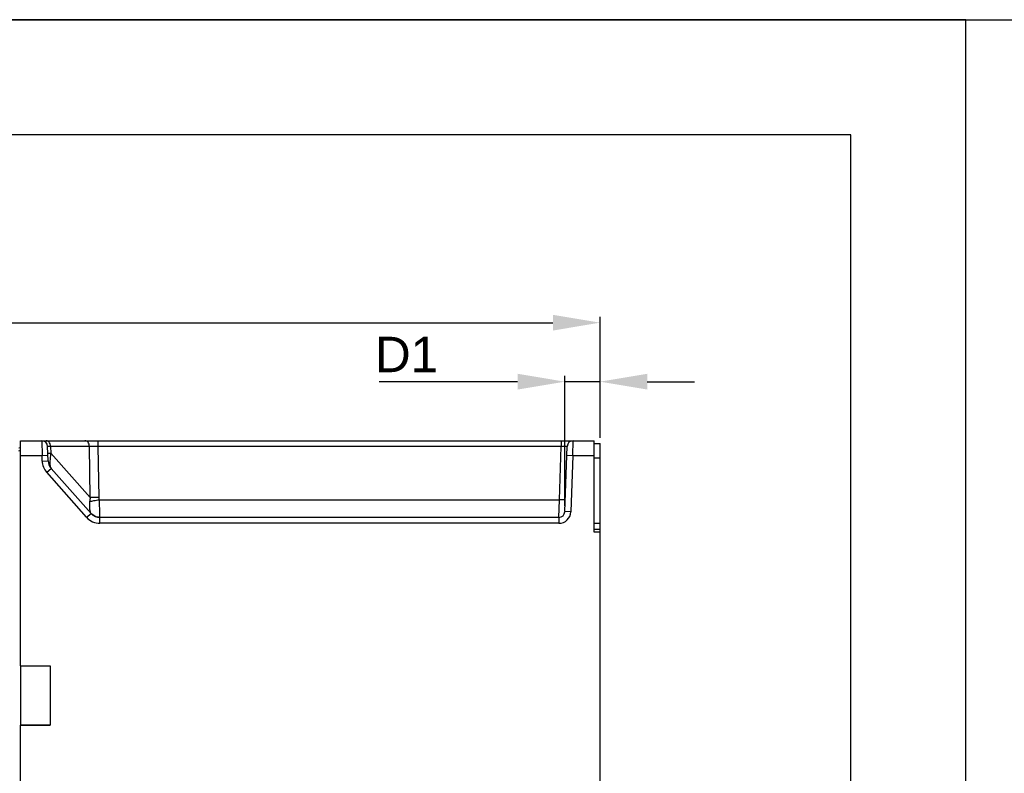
# Model space of a CAD drawing. Header units: millimetres. Extents: x 0 to 1105, y 0 to 772.
# Tile 57 of 58: x 386 to 552, y 644 to 772. Entities that reach past the tile are written whole.
import ezdxf

# ---------------------------------------------------------------- set-up
doc = ezdxf.new("R2010")
doc.units = ezdxf.units.MM
doc.header["$LTSCALE"] = 60.775
doc.header["$PDMODE"] = 3
doc.header["$PDSIZE"] = 0.3
doc.layers.get('0').update_dxf_attribs({"linetype": 'CONTINUOUS'})
doc.layers.get('Defpoints').update_dxf_attribs({"linetype": 'CONTINUOUS'})
doc.layers.add('07_ALL_FEATURES', color=7, linetype='CONTINUOUS')
doc.layers.add('DIM', color=7, linetype='CONTINUOUS')
doc.styles.get("Standard").update_dxf_attribs({"font": 'micross.ttf'})
doc.dimstyles.new('DIMSTYLE_1', dxfattribs={"dimtxt": 6, "dimasz": 3, "dimexe": 1, "dimexo": 1, "dimgap": 1.5, "dimtad": 1, "dimdec": 1, "dimzin": 0, "dimdsep": 46, "dimtxsty": 'Standard', "dimblk": '_FILLED', "dimblk1": '_FILLED', "dimblk2": '_FILLED', "dimcen": 0.09, "dimadec": 0, "dimazin": 0, "dimtp": 0.1, "dimtm": 0.1, "dimtfac": 1, "dimtdec": 1, "dimtofl": 0, "dimtmove": 0, "dimatfit": 3, "dimldrblk": '_FILLED', "dimfxl": 1, "dimtolj": 1, "dimtzin": 0, "dimarcsym": 0})

# ---------------------------------------------------------------- blocks, each defined once
blk = doc.blocks.new('_FILLED')
at = {"color": 0, "linetype": 'ByBlock'}
blk.add_solid([(0, 0), (-1, 0.167), (-1, -0.167)], dxfattribs=at)
blk = doc.blocks.new('*D3')
at = {"layer": 'Defpoints', "color": 0, "linetype": 'Continuous', "transparency": 16777216}
for p in [(484, 720.85), (484, 700.35), (284, 638.8)]:
    blk.add_point(p, dxfattribs=at)
at = {"layer": 'DIM', "color": 0, "linetype": 'Continuous', "lineweight": -2, "transparency": 16777216}
for p, q in [((284, 639.8), (284, 721.85)), ((292, 720.85), (476, 720.85)), ((484, 701.35), (484, 721.85))]:
    blk.add_line(p, q, dxfattribs=at)
at = {"layer": 'DIM', "color": 0, "linetype": 'Continuous', "lineweight": -2, "transparency": 16777216, "xscale": 8, "yscale": 8, "zscale": 8, "rotation": 180}
blk.add_blockref('_FILLED', (284, 720.85), dxfattribs=at)
at = {"layer": 'DIM', "color": 0, "linetype": 'Continuous', "lineweight": -2, "transparency": 16777216, "xscale": 8, "yscale": 8, "zscale": 8}
blk.add_blockref('_FILLED', (484, 720.85), dxfattribs=at)
at = {"layer": 'DIM', "color": 0, "linetype": 'Continuous', "transparency": 16777216, "insert": (373.33, 728.35), "char_height": 6, "attachment_point": 2}
blk.add_mtext('\\A1;D', dxfattribs=at)
blk = doc.blocks.new('*D6')
at = {"layer": 'Defpoints', "color": 0, "linetype": 'Continuous', "transparency": 16777216}
for p in [(478.03, 710.85), (484, 700.35), (478.03, 688.82)]:
    blk.add_point(p, dxfattribs=at)
at = {"layer": 'DIM', "color": 0, "linetype": 'Continuous', "lineweight": -2, "transparency": 16777216}
for p, q in [((470.03, 710.85), (446.54, 710.85)), ((478.03, 689.82), (478.03, 711.85)), ((484, 710.85), (478.03, 710.85)), ((484, 701.35), (484, 711.85)), ((492, 710.85), (500, 710.85))]:
    blk.add_line(p, q, dxfattribs=at)
at = {"layer": 'DIM', "color": 0, "linetype": 'Continuous', "lineweight": -2, "transparency": 16777216, "xscale": 8, "yscale": 8, "zscale": 8}
blk.add_blockref('_FILLED', (478.03, 710.85), dxfattribs=at)
at = {"layer": 'DIM', "color": 0, "linetype": 'Continuous', "lineweight": -2, "transparency": 16777216, "xscale": 8, "yscale": 8, "zscale": 8, "rotation": 180}
blk.add_blockref('_FILLED', (484, 710.85), dxfattribs=at)
at = {"layer": 'DIM', "color": 0, "linetype": 'Continuous', "transparency": 16777216, "insert": (456.57, 718.46), "char_height": 6, "attachment_point": 3}
blk.add_mtext('\\A1;D1', dxfattribs=at)

msp = doc.modelspace()

# ---------------------------------------------------------------- linework, layer by layer
at = {"color": 7, "linetype": 'Continuous'}
msp.add_line((0, 772.2), (1105, 772.2), dxfattribs=at)
at = {"color": 4, "linetype": 'Continuous'}
for p, q in [((546, 772.2), (0, 772.2)), ((546, 0), (546, 772.2))]:
    msp.add_line(p, q, dxfattribs=at)
at = {"color": 3, "linetype": 'Continuous'}
for p, q in [((526.5, 752.7), (19.5, 752.7)), ((526.5, 19.5), (526.5, 752.7))]:
    msp.add_line(p, q, dxfattribs=at)
at = {"layer": '07_ALL_FEATURES', "linetype": 'Continuous'}
for p, q in [((385.8, 700.85), (483, 700.85)), ((385.8, 662.69), (385.8, 700.85)), ((389.38, 700.85), (389.43, 698.35)), ((398.95, 699.89), (398.95, 700.85)), ((477.42, 700.85), (477.42, 699.89)), ((479.36, 698.35), (479.42, 700.85)), ((483, 685.35), (483, 700.85)), ((385.5, 699.62), (385.8, 699.7)), ((385.5, 699.14), (385.8, 699.22)), ((390.46, 697.42), (390.38, 699.89)), ((397.46, 699.89), (390.88, 699.89)), ((390.88, 699.89), (390.92, 698.73)), ((397.59, 691.21), (397.46, 699.89)), ((477.42, 699.89), (398.95, 699.89)), ((399.09, 691.21), (398.95, 699.89)), ((477.1, 690.85), (477.42, 699.89)), ((478.03, 688.82), (478.42, 699.89)), ((483, 700.35), (484, 700.35)), ((484, 685.35), (484, 700.35)), ((385.8, 698.35), (389.43, 698.35)), ((389.43, 698.35), (390.43, 698.39)), ((389.46, 697.39), (389.43, 698.35)), ((397.59, 691.21), (390.92, 698.73)), ((478.36, 698.39), (479.36, 698.35)), ((479.36, 698.35), (479.03, 688.78)), ((479.36, 698.35), (483, 698.35)), ((483, 697.95), (484, 697.95)), ((389.46, 697.39), (390.46, 697.42)), ((390.22, 695.5), (390.97, 696.16)), ((397.74, 688.53), (390.97, 696.16)), ((396.99, 687.86), (390.22, 695.5)), ((399.12, 690.85), (477.1, 690.85)), ((477.03, 687.85), (477.1, 690.85)), ((396.99, 687.86), (397.74, 688.53)), ((477.03, 687.85), (399.24, 687.85)), ((399.24, 686.85), (399.24, 687.85)), ((477.03, 687.85), (477.03, 686.85)), ((479.03, 688.78), (478.03, 688.82)), ((477.03, 686.85), (399.24, 686.85)), ((483, 686.85), (484, 686.85)), ((483, 685.85), (484, 685.85)), ((484, 685.35), (483, 685.35)), ((484, 467.75), (484, 685.35)), ((385.8, 662.67), (390.8, 662.69)), ((385.8, 662.69), (390.8, 662.69)), ((385.8, 662.67), (385.8, 652.64)), ((390.8, 662.69), (390.8, 652.62)), ((390.8, 652.62), (385.8, 652.64)), ((385.8, 652.62), (390.8, 652.62)), ((385.8, 596.09), (385.8, 652.62))]:
    msp.add_line(p, q, dxfattribs=at)
for centre, radius, start, end in [((389.38, 699.85), 1, 2.0001, 90), ((479.42, 699.85), 1, 89.9994, 178), ((392.46, 697.49), 3, 182, 221.5749), ((392.46, 697.49), 2, 182, 221.5749), ((401.6, 690.49), 4.07, 169.9014, 178.9551), ((399.24, 689.85), 3, 221.5749, 270), ((399.24, 689.85), 2, 221.5749, 270), ((477.03, 688.85), 1, 270, 358), ((477.03, 688.85), 2, 270, 358)]:
    msp.add_arc(centre, radius, start, end, dxfattribs=at)
for points, knots in [([(390.65, 700.57), (390.59, 700.66), (390.43, 700.8), (390.23, 700.85), (390.13, 700.85)], [0, 0, 0, 0, 0.523049, 1, 1, 1, 1]), ([(397.46, 699.89), (397.46, 700.02), (397.41, 700.26), (397.26, 700.58), (397.01, 700.8), (396.81, 700.85), (396.71, 700.85)], [0, 0, 0, 0, 0.28197, 0.546292, 0.783603, 1, 1, 1, 1]), ([(390.88, 699.89), (390.81, 699.89), (390.68, 699.89), (390.54, 699.89), (390.46, 699.89), (390.41, 699.89), (390.39, 699.89), (390.38, 699.89), (390.38, 699.89)], [0, 0, 0, 0, 0.426446, 0.741661, 0.853977, 0.934837, 0.983625, 1, 1, 1, 1]), ([(390.88, 699.89), (390.88, 699.95), (390.85, 700.19), (390.76, 700.43), (390.65, 700.57)], [0, 0, 0, 0, 0.261096, 1, 1, 1, 1]), ([(398.95, 699.89), (398.81, 699.89), (398.32, 699.89), (397.82, 699.89), (397.46, 699.89)], [0, 0, 0, 0, 0.280273, 1, 1, 1, 1]), ([(477.42, 699.89), (477.55, 699.89), (477.73, 699.9), (477.97, 699.9), (478.12, 699.9), (478.24, 699.9), (478.33, 699.9), (478.38, 699.89), (478.42, 699.9), (478.42, 699.89)], [0, 0, 0, 0, 0.382583, 0.55542, 0.706858, 0.831118, 0.923322, 0.980084, 1, 1, 1, 1]), ([(390.42, 698.73), (390.42, 698.73), (390.43, 698.73), (390.45, 698.73), (390.5, 698.73), (390.58, 698.73), (390.73, 698.73), (390.85, 698.73), (390.92, 698.73)], [0, 0, 0, 0, 0.01701, 0.065985, 0.146884, 0.259157, 0.5741, 1, 1, 1, 1]), ([(390.92, 698.73), (390.87, 698.43), (390.8, 697.88), (390.75, 697.12), (390.79, 696.56), (390.89, 696.25), (390.97, 696.16)], [0, 0, 0, 0, 0.347642, 0.644534, 0.864991, 1, 1, 1, 1]), ([(397.53, 690.57), (397.64, 690.59), (397.87, 690.63), (398.25, 690.69), (398.67, 690.78), (398.97, 690.85), (399.12, 690.85)], [0, 0, 0, 0, 0.196475, 0.43754, 0.711361, 1, 1, 1, 1]), ([(399.09, 691.21), (398.95, 691.21), (398.45, 691.2), (397.95, 691.2), (397.59, 691.21)], [0, 0, 0, 0, 0.280221, 1, 1, 1, 1]), ([(399.24, 687.85), (399.25, 687.85), (399.25, 687.88), (399.25, 687.92), (399.25, 688), (399.24, 688.09), (399.24, 688.22), (399.23, 688.43), (399.22, 688.76), (399.21, 689.21), (399.19, 689.72), (399.17, 690.28), (399.15, 690.66), (399.13, 690.85)], [0, 0, 0, 0, 0.005078, 0.019485, 0.043324, 0.07641, 0.118382, 0.168852, 0.293228, 0.444761, 0.617561, 0.80512, 1, 1, 1, 1]), ([(477.81, 690.83), (477.76, 690.83), (477.52, 690.84), (477.29, 690.85), (477.1, 690.85)], [0, 0, 0, 0, 0.214204, 1, 1, 1, 1]), ([(478.1, 690.84), (478.1, 690.83), (478.06, 690.84), (478.02, 690.83), (477.92, 690.83), (477.85, 690.83), (477.81, 690.83)], [0, 0, 0, 0, 0.066657, 0.260803, 0.576229, 1, 1, 1, 1]), ([(397.55, 689.16), (397.54, 689.26), (397.51, 689.73), (397.54, 690.2), (397.53, 690.57)], [0, 0, 0, 0, 0.210356, 1, 1, 1, 1]), ([(397.64, 688.74), (397.63, 688.77), (397.59, 688.91), (397.57, 689.05), (397.55, 689.16)], [0, 0, 0, 0, 0.213016, 1, 1, 1, 1])]:
    msp.add_open_spline(points, degree=3, knots=knots, dxfattribs=at)
for points in [[(399.12, 690.85), (399.1, 690.97), (399.09, 691.09), (399.09, 691.21)], [(398.39, 688.05), (398.15, 688.16), (397.92, 688.33), (397.74, 688.53)], [(399.24, 687.85), (398.95, 687.85), (398.65, 687.92), (398.39, 688.05)]]:
    msp.add_open_spline(points, degree=3, dxfattribs=at)

# ---------------------------------------------------------------- dimensions: what is measured, and where the dimension line sits
at = {"layer": 'DIM', "linetype": 'Continuous'}
dim = msp.add_linear_dim(base=(484, 720.85), p1=(284, 638.8), p2=(484, 700.35), text='D', dimstyle='DIMSTYLE_1', override={"dimasz": 8}, dxfattribs=at)
dim.commit()
dim.dimension.update_dxf_attribs({"geometry": '*D3', "text_midpoint": (373.33, 720.85), "dimtype": 160})
dim = msp.add_linear_dim(base=(478.03, 710.85), p1=(484, 700.35), p2=(478.03, 688.82), angle=180, text='D1', dimstyle='DIMSTYLE_1', override={"dimasz": 8, "dimtofl": 1}, dxfattribs=at)
dim.commit()
dim.dimension.update_dxf_attribs({"geometry": '*D6', "text_midpoint": (452.3, 710.85), "dimtype": 160})

doc.saveas('drawing.dxf')
